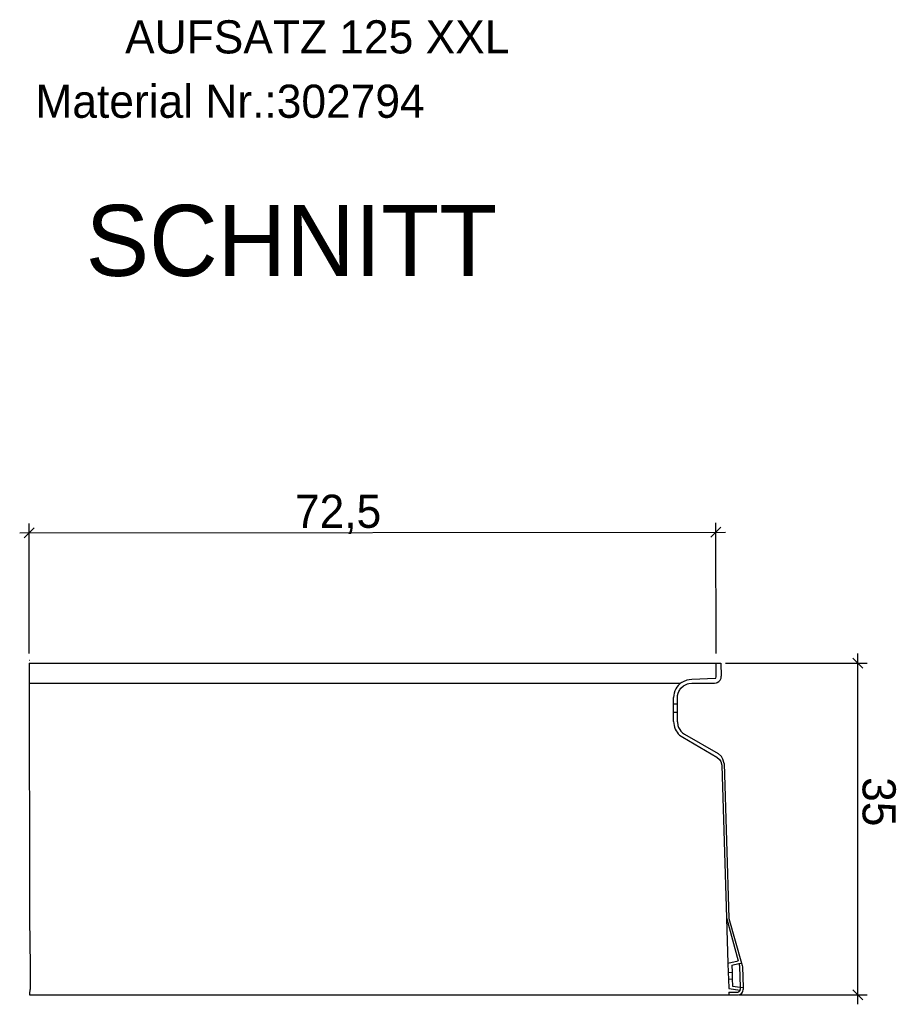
# Model space of a CAD drawing. Extents: x 392 to 662, y -166 to 259.
import ezdxf

# ---------------------------------------------------------------- set-up
doc = ezdxf.new("R2010")
doc.units = 0
doc.linetypes.add('DASHED', pattern=[0.75, 0.5, -0.25])
doc.linetypes.add('SOLID', pattern=[0])
doc.layers.get('0').update_dxf_attribs({"linetype": 'CONTINUOUS'})
doc.layers.add('3', color=7, linetype='CONTINUOUS')
doc.layers.add('5', color=7, linetype='CONTINUOUS')

msp = doc.modelspace()

# ---------------------------------------------------------------- linework, layer by layer
at = {"color": 0, "linetype": 'SOLID'}
for p, q in [((393.803097, -115.976679), (392.743601, -117.038502)), ((393.287311, -129.237626), (393.272253, -115.507591)), ((465.257942, -116.958971), (466.317438, -115.897148)), ((465.801739, -129.237626), (465.786593, -115.42806)), ((392.27335, -116.508687), (466.787689, -116.426963)), ((481.308001, -130.767956), (480.24734, -129.707296)), ((480.777671, -166.254257), (480.777671, -129.237626)), ((466.802836, -130.237626), (481.777671, -130.237626)), ((463.244036, -131.955719), (465.763192, -131.834296)), ((463.244036, -132.359338), (465.654583, -132.359338)), ((468.20883, -161.960731), (468.273405, -162.198536)), ((468.49235, -161.901499), (468.565661, -162.161882)), ((467.47001, -162.115078), (467.493782, -162.87149)), ((467.515968, -163.577474), (467.53974, -164.333885)), ((467.155558, -164.958785), (468.089371, -164.958785)), ((468.351045, -164.450797), (468.358604, -164.691358)), ((468.655287, -164.494639), (468.661171, -164.681849)), ((480.24734, -164.723927), (481.308001, -165.784587)), ((467.164845, -165.254257), (468.106472, -165.254257)), ((468.164845, -165.254257), (481.777671, -165.254257))]:
    msp.add_line(p, q, dxfattribs=at)
at = {"layer": '5', "color": 0, "linetype": 'SOLID'}
for p, q in [((393.279279, -129.937626), (393.296887, -129.937626)), ((393.288079, -130.237626), (465.802836, -130.237626)), ((393.288408, -130.237626), (393.317888, -157.116761)), ((465.802836, -130.237626), (466.316787, -130.237626)), ((465.802836, -131.703457), (465.802836, -130.237626)), ((466.316787, -130.237626), (466.36057, -131.630818)), ((462.967491, -131.975144), (463.244036, -131.955719)), ((465.776267, -131.816144), (465.802836, -131.703457)), ((393.290735, -132.359338), (462.025505, -132.359338)), ((461.975633, -133.072602), (462.026966, -132.99232)), ((462.026966, -132.99232), (462.090438, -132.893053)), ((462.090438, -132.893053), (462.357321, -132.646584)), ((462.168198, -132.285695), (462.286428, -132.218657)), ((462.286428, -132.218657), (462.427998, -132.138384)), ((462.355202, -132.647791), (462.357321, -132.646584)), ((462.357321, -132.646584), (462.642285, -132.484104)), ((462.427998, -132.138384), (462.695269, -132.036214)), ((462.642285, -132.484104), (462.779237, -132.440938)), ((462.747981, -132.024389), (462.967491, -131.975144)), ((462.779237, -132.440938), (462.93488, -132.391883)), ((462.916761, -132.393793), (463.244036, -132.359338)), ((465.654583, -132.359338), (465.842535, -132.327854)), ((465.842535, -132.327854), (465.930007, -132.303429)), ((461.326848, -134.528788), (461.326848, -133.872907)), ((461.730466, -133.872907), (461.747637, -133.645546)), ((461.730466, -134.528788), (461.730466, -133.872907)), ((461.747637, -133.645546), (461.796427, -133.430948)), ((461.747637, -133.645546), (461.796427, -133.430948)), ((461.796427, -133.430948), (461.8054, -133.407455)), ((461.8054, -133.407455), (461.870504, -133.237015)), ((461.870504, -133.237015), (461.975633, -133.072602)), ((461.326848, -135.43693), (461.326848, -134.528788)), ((461.326848, -134.528788), (461.730466, -134.528788)), ((461.730466, -135.43693), (461.730466, -134.528788)), ((461.326848, -135.43693), (461.730466, -135.43693)), ((461.326848, -136.41679), (461.326848, -135.43693)), ((461.730466, -136.442949), (461.730466, -135.43693)), ((461.326848, -136.41679), (461.368746, -136.815423)), ((461.730466, -136.442949), (461.777704, -136.817896)), ((462.272423, -137.603451), (462.487215, -137.753718)), ((462.285442, -138.077123), (465.89877, -140.163279)), ((462.487215, -137.753718), (466.02014, -139.793456)), ((466.402795, -141.005444), (466.90911, -157.116761)), ((466.650172, -140.846159), (467.162579, -157.151094)), ((393.317888, -157.116761), (393.318555, -157.244763)), ((393.318555, -157.244763), (393.365501, -162.198536)), ((466.911161, -157.181884), (467.059315, -161.896422)), ((466.928233, -157.244763), (468.131295, -161.675198)), ((467.162579, -157.151094), (467.171891, -157.211537)), ((467.171891, -157.211537), (468.49235, -161.901499)), ((467.059315, -161.896422), (468.131292, -161.675198)), ((467.059315, -161.896422), (467.090358, -162.884168)), ((467.47001, -162.115078), (468.20883, -161.960731)), ((468.20883, -161.960731), (468.492348, -161.9015)), ((393.365501, -162.198536), (393.365804, -162.256719)), ((393.365804, -162.256719), (393.368475, -164.691358)), ((467.090358, -162.884168), (467.493777, -162.87149)), ((467.090358, -162.884168), (467.112546, -163.590152)), ((467.493782, -162.87149), (467.515968, -163.577474)), ((468.282095, -162.256719), (468.351045, -164.450797)), ((468.565661, -162.161882), (468.586157, -162.294856)), ((468.586157, -162.294856), (468.655287, -164.494639)), ((467.112546, -163.590152), (467.515967, -163.577474)), ((467.112546, -163.590152), (467.143739, -164.582662)), ((393.326481, -164.951543), (393.326813, -165.254257)), ((393.326481, -164.951543), (393.359675, -164.951543)), ((393.359675, -164.951543), (393.365997, -164.874834)), ((393.365997, -164.874834), (393.368475, -164.691358)), ((467.143739, -164.582662), (468.352089, -164.756788)), ((467.155558, -164.958785), (467.164845, -165.254257)), ((467.53974, -164.333885), (468.351048, -164.450797)), ((468.089371, -164.958785), (468.222768, -164.902297)), ((468.106472, -165.254257), (468.282483, -165.221504)), ((468.222768, -164.902297), (468.287625, -164.874834)), ((468.282483, -165.221504), (468.327441, -165.208399)), ((468.287625, -164.874834), (468.321757, -164.825504)), ((468.327441, -165.208399), (468.383689, -165.168852)), ((468.334604, -164.806937), (468.352089, -164.756788)), ((468.351048, -164.450797), (468.655289, -164.494639)), ((468.383689, -165.168852), (468.51051, -165.079679)), ((468.51051, -165.079679), (468.58415, -164.961339)), ((468.58415, -164.961339), (468.626429, -164.893399)), ((468.626429, -164.893399), (468.661171, -164.681849)), ((393.326813, -165.254257), (393.359675, -165.254257)), ((393.359675, -165.254257), (393.466636, -165.254257)), ((393.466636, -165.254257), (393.970852, -165.254257)), ((393.970852, -165.254257), (467.164845, -165.254257))]:
    msp.add_line(p, q, dxfattribs=at)
at = {"layer": '5', "color": 0, "linetype": 'DASHED'}
for p, q in [((465.763192, -131.834296), (465.776267, -131.816144)), ((462.090438, -132.893053), (462.355202, -132.647791)), ((462.167548, -132.284742), (462.168198, -132.285695)), ((462.695269, -132.036214), (462.747981, -132.024389)), ((462.916761, -132.393793), (462.940694, -132.390051)), ((462.93488, -132.391883), (462.940694, -132.390051)), ((462.940694, -132.390051), (463.244036, -132.359338)), ((461.32492, -133.8729), (461.326848, -133.872907)), ((461.721241, -133.973812), (461.730466, -133.973812)), ((466.90911, -157.116761), (466.928233, -157.244763)), ((466.911161, -157.181884), (466.928233, -157.244763)), ((468.273405, -162.198536), (468.282095, -162.256719)), ((468.321757, -164.825504), (468.334604, -164.806937)), ((468.352089, -164.756788), (468.358604, -164.691358)), ((468.352089, -164.756788), (468.35712, -164.727715)), ((468.35712, -164.727715), (468.358604, -164.691358))]:
    msp.add_line(p, q, dxfattribs=at)
at = {"layer": '5', "color": 0, "linetype": 'SOLID'}
for points in [[(465.89877, -140.163279), (466.176766, -140.412894), (466.308535, -140.630245), (466.402795, -141.005444)], [(466.650172, -140.846159), (466.529861, -140.371916), (466.364041, -140.100803), (466.02014, -139.793456)]]:
    msp.add_lwpolyline(points, dxfattribs=at)
for centre, radius, start, end in [((465.654586, -131.653009), 0.706331, 292.950303, 361.800334), ((463.257114, -133.880447), 1.932208, 124.325722, 179.776192), ((463.243993, -136.416822), 1.917139, 192.000153, 240.000633), ((463.242744, -136.443816), 1.512045, 194.323724, 230.079192)]:
    msp.add_arc(centre, radius, start, end, dxfattribs=at)

# ---------------------------------------------------------------- texts
at = {"color": 0, "linetype": 'SOLID'}
for s, rotation, p in [('72,5', 0.06284, (421.342516, -115.976805)), ('35', 270, (481.277671, -142.277096))]:
    msp.add_text(s, height=3.5, rotation=rotation, dxfattribs=at).set_placement(p)
at = {"layer": '3', "color": 0, "linetype": 'SOLID'}
for s, p in [('AUFSATZ 125 XXL', (403.404449, -65.899079)), ('Material Nr.:302794', (393.933715, -72.69372))]:
    msp.add_text(s, height=3.5, dxfattribs=at).set_placement(p)
at = {"layer": '5', "color": 0, "linetype": 'SOLID'}
msp.add_text('SCHNITT', height=7.5, dxfattribs=at).set_placement((399.244408, -89.384471))

doc.saveas('drawing.dxf')
